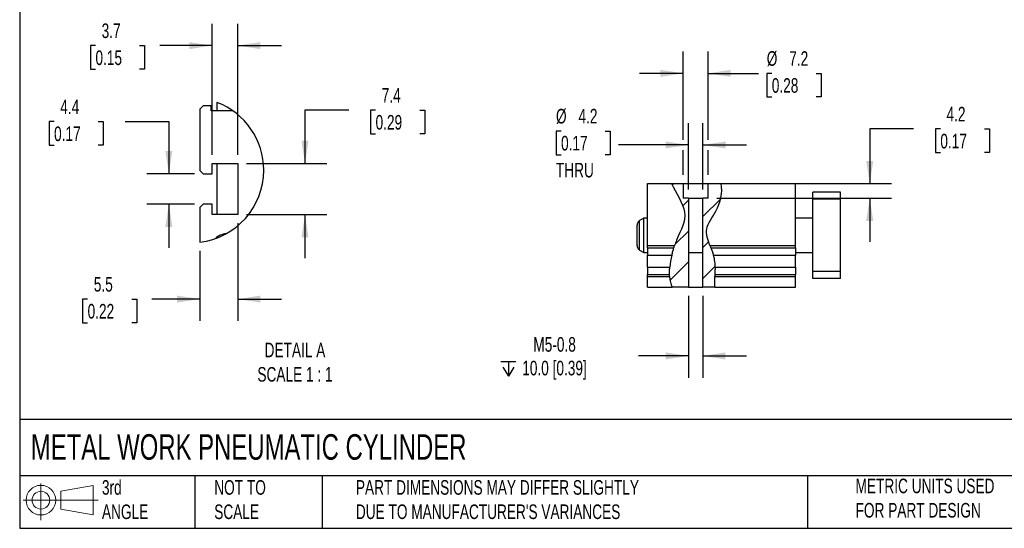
# Model space of a CAD drawing. Header units: millimetres. Extents: x 13 to 546, y 13 to 419.
# Tile 1 of 4: x 13 to 298, y 13 to 160. Entities that reach past the tile are written whole.
import ezdxf

# ---------------------------------------------------------------- set-up
doc = ezdxf.new("R2010")
doc.units = ezdxf.units.MM
doc.header["$LTSCALE"] = 2
doc.linetypes.add('SLD-Solid', pattern=[0])
doc.layers.add('DIMENSIONS', color=140, linetype='SLD-Solid', lineweight=25)
doc.layers.add('TEXT', color=140, linetype='SLD-Solid', lineweight=25)
doc.layers.add('HATCH', color=6, linetype='SLD-Solid')
doc.layers.add('SLD-DEFPOINTS', color=7, linetype='Continuous')
doc.styles.add('SLDTEXTSTYLE0', font='TXT', dxfattribs={"width": 0.7})
doc.dimstyles.new('SLDDIMSTYLE0', dxfattribs={"dimtxt": 4.316016, "dimasz": 6.604, "dimexe": 0, "dimexo": 0.0625, "dimgap": 1.079004, "dimtad": 0, "dimtih": 1, "dimtoh": 1, "dimrnd": 1e-09, "dimzin": 12, "dimdsep": 46, "dimtxsty": 'SLDTEXTSTYLE0', "dimsah": 1, "dimcen": 0.09, "dimadec": 0, "dimazin": 3, "dimtfac": 1, "dimtmove": 0, "dimatfit": 0, "dimfxl": 0, "dimfrac": 2, "dimtolj": 1, "dimtzin": 12, "dimarcsym": 0})
doc.dimstyles.new('SLDDIMSTYLE6', dxfattribs={"dimtxt": 4.316016, "dimasz": 6.604, "dimexe": 0, "dimexo": 0.0625, "dimgap": 1.079004, "dimtad": 0, "dimtih": 1, "dimtoh": 1, "dimlfac": 0.5, "dimrnd": 1e-09, "dimzin": 12, "dimdsep": 46, "dimtxsty": 'SLDTEXTSTYLE0', "dimsah": 1, "dimcen": 0.09, "dimadec": 0, "dimazin": 3, "dimtfac": 1, "dimtmove": 0, "dimatfit": 0, "dimfxl": 0, "dimfrac": 2, "dimtolj": 1, "dimtzin": 12, "dimarcsym": 0})

# ---------------------------------------------------------------- blocks, each defined once
blk = doc.blocks.new('Block11')
at = {"color": 7, "linetype": 'SLD-Solid', "lineweight": 18}
for p, q in [((5.18, 10.62), (5.18, 0)), ((10.96, 8.33), (20.35, 10.06)), ((20.35, 10.06), (20.35, 1.46)), ((0, 5.76), (21.75, 5.76)), ((10.96, 3.19), (10.96, 8.33)), ((10.96, 3.19), (20.35, 1.46))]:
    blk.add_line(p, q, dxfattribs=at)
for radius in [4.3, 2.57]:
    blk.add_circle((5.18, 5.76), radius, dxfattribs=at)
blk = doc.blocks.new('Block12')
at = {"layer": 'SLD-DEFPOINTS'}
blk.add_blockref('Block11', (0, 0), dxfattribs=at)
blk = doc.blocks.new('_D_28')
at = {"layer": 'DIMENSIONS'}
for p, q in [((205.2, 125.47), (205.2, 151.07)), ((212.4, 125.47), (212.4, 151.07)), ((205.2, 144.72), (192.5, 144.72)), ((212.4, 144.72), (227.04, 144.72)), ((230.9, 144.72), (229.45, 144.72)), ((229.45, 144.72), (229.45, 137.86)), ((243.73, 144.72), (245.18, 144.72)), ((245.18, 144.72), (245.18, 137.86)), ((229.45, 137.86), (230.9, 137.86)), ((245.18, 137.86), (243.73, 137.86)), ((205.2, 115.26), (205.2, 122.42)), ((212.4, 115.26), (212.4, 122.42))]:
    blk.add_line(p, q, dxfattribs=at)
for points in [[(205.2, 144.72), (198.59, 145.74), (198.59, 143.7)], [(212.4, 144.72), (219, 143.7), (219, 145.74)]]:
    blk.add_solid(points, dxfattribs=at)
at = {"layer": 'DIMENSIONS', "char_height": 4.233, "attachment_point": 1, "style": 'SLDTEXTSTYLE0'}
for s, insert in [('%%c', (229.44, 151.14)), ('7.2', (235.96, 151.14)), ('0.28', (230.9, 143.32))]:
    blk.add_mtext(s, dxfattribs=dict(at, insert=insert))
blk = doc.blocks.new('_D_29')
at = {"layer": 'DIMENSIONS'}
for p, q in [((206.7, 111.06), (206.7, 130.29)), ((210.9, 111.06), (210.9, 130.29)), ((169.76, 127.98), (168.31, 127.98)), ((168.31, 127.98), (168.31, 121.12)), ((182.58, 127.98), (184.03, 127.98)), ((184.03, 127.98), (184.03, 121.12)), ((206.7, 123.94), (186.45, 123.94)), ((210.9, 123.94), (223.6, 123.94)), ((168.31, 121.12), (169.76, 121.12)), ((184.03, 121.12), (182.58, 121.12))]:
    blk.add_line(p, q, dxfattribs=at)
for points in [[(206.7, 123.94), (200.09, 124.96), (200.09, 122.93)], [(210.9, 123.94), (217.5, 122.93), (217.5, 124.96)]]:
    blk.add_solid(points, dxfattribs=at)
at = {"layer": 'DIMENSIONS', "char_height": 4.233, "attachment_point": 1, "style": 'SLDTEXTSTYLE0'}
for s, insert in [('%%c', (168.29, 134.41)), ('4.2', (174.81, 134.41)), ('0.17', (169.76, 126.58)), ('THRU', (168.28, 118.75))]:
    blk.add_mtext(s, dxfattribs=dict(at, insert=insert))
blk = doc.blocks.new('SW_SYMBOL_HOLE_DEPTH')
at = {"layer": 'DIMENSIONS', "color": 0}
for p, q in [((0, 1750), (1600, 1750)), ((200, 1110), (800, 150)), ((800, 1750), (800, 150)), ((1400, 1110), (800, 150))]:
    blk.add_line(p, q, dxfattribs=at)
blk = doc.blocks.new('_D_30')
at = {"layer": 'DIMENSIONS'}
for p, q in [((206.73, 80.18), (206.73, 56.37)), ((210.86, 80.18), (210.86, 56.37)), ((206.73, 62.72), (192.23, 62.72)), ((210.86, 62.72), (223.56, 62.72))]:
    blk.add_line(p, q, dxfattribs=at)
for points in [[(206.73, 62.72), (200.13, 63.74), (200.13, 61.7)], [(210.86, 62.72), (217.47, 61.7), (217.47, 63.74)]]:
    blk.add_solid(points, dxfattribs=at)
at = {"layer": 'DIMENSIONS', "xscale": 0.002688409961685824, "yscale": 0.002688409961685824, "zscale": 0.002688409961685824}
blk.add_blockref('SW_SYMBOL_HOLE_DEPTH', (152.33, 56.43), dxfattribs=at)
at = {"layer": 'DIMENSIONS', "attachment_point": 1, "style": 'SLDTEXTSTYLE0'}
for s, insert, char_height in [('M5-0.8', (161.72, 68.18), 4.233), ('10.0 [0.39]', (158.5, 61.32), 4.2333)]:
    blk.add_mtext(s, dxfattribs=dict(at, insert=insert, char_height=char_height))
blk = doc.blocks.new('_D_31')
at = {"layer": 'DIMENSIONS'}
for p, q in [((272.02, 128.57), (259.32, 128.57)), ((259.32, 128.57), (259.32, 112.72)), ((279.8, 128.57), (278.35, 128.57)), ((278.35, 128.57), (278.35, 121.71)), ((292.62, 128.57), (294.07, 128.57)), ((294.07, 128.57), (294.07, 121.71)), ((278.35, 121.71), (279.8, 121.71)), ((294.07, 121.71), (292.62, 121.71)), ((218.75, 112.72), (265.67, 112.72)), ((214.94, 108.52), (265.67, 108.52)), ((259.32, 108.52), (259.32, 95.82))]:
    blk.add_line(p, q, dxfattribs=at)
for points in [[(259.32, 112.72), (260.34, 119.32), (258.3, 119.32)], [(259.32, 108.52), (258.3, 101.92), (260.34, 101.92)]]:
    blk.add_solid(points, dxfattribs=at)
at = {"layer": 'DIMENSIONS', "char_height": 4.233, "attachment_point": 1, "style": 'SLDTEXTSTYLE0'}
for s, insert in [('4.2', (281.59, 135)), ('0.17', (279.8, 127.17))]:
    blk.add_mtext(s, dxfattribs=dict(at, insert=insert))
blk = doc.blocks.new('_D_32')
at = {"layer": 'DIMENSIONS'}
for p, q in [((108.17, 134.04), (95.47, 134.04)), ((95.47, 134.04), (95.47, 118.57)), ((115.95, 134.04), (114.5, 134.04)), ((114.5, 134.04), (114.5, 127.18)), ((128.77, 134.04), (130.22, 134.04)), ((130.22, 134.04), (130.22, 127.18)), ((114.5, 127.18), (115.95, 127.18)), ((130.22, 127.18), (128.77, 127.18)), ((78.48, 118.57), (101.82, 118.57)), ((78.48, 103.77), (101.82, 103.77)), ((95.47, 103.77), (95.47, 91.07))]:
    blk.add_line(p, q, dxfattribs=at)
for points in [[(95.47, 118.57), (96.48, 125.18), (94.45, 125.18)], [(95.47, 103.77), (94.45, 97.17), (96.48, 97.17)]]:
    blk.add_solid(points, dxfattribs=at)
at = {"layer": 'DIMENSIONS', "char_height": 4.233, "attachment_point": 1, "style": 'SLDTEXTSTYLE0'}
for s, insert in [('7.4', (117.74, 140.46)), ('0.29', (115.95, 132.63))]:
    blk.add_mtext(s, dxfattribs=dict(at, insert=insert))
blk = doc.blocks.new('_D_33')
at = {"layer": 'DIMENSIONS'}
for p, q in [((68.54, 121.11), (68.54, 159.12)), ((75.94, 121.11), (75.94, 159.12)), ((34.68, 152.77), (33.23, 152.77)), ((33.23, 152.77), (33.23, 145.91)), ((47.5, 152.77), (48.95, 152.77)), ((48.95, 152.77), (48.95, 145.91)), ((68.54, 152.77), (53.35, 152.77)), ((75.94, 152.77), (88.64, 152.77)), ((33.23, 145.91), (34.68, 145.91)), ((48.95, 145.91), (47.5, 145.91))]:
    blk.add_line(p, q, dxfattribs=at)
for points in [[(68.54, 152.77), (61.94, 153.78), (61.94, 151.75)], [(75.94, 152.77), (82.54, 151.75), (82.54, 153.78)]]:
    blk.add_solid(points, dxfattribs=at)
at = {"layer": 'DIMENSIONS', "char_height": 4.233, "attachment_point": 1, "style": 'SLDTEXTSTYLE0'}
for s, insert in [('3.7', (36.47, 159.19)), ('0.15', (34.68, 151.36))]:
    blk.add_mtext(s, dxfattribs=dict(at, insert=insert))
blk = doc.blocks.new('_D_34')
at = {"layer": 'DIMENSIONS'}
for p, q in [((22.67, 130.7), (21.22, 130.7)), ((21.22, 130.7), (21.22, 123.84)), ((35.5, 130.7), (36.95, 130.7)), ((36.95, 130.7), (36.95, 123.84)), ((43.28, 130.7), (55.98, 130.7)), ((55.98, 130.7), (55.98, 115.57)), ((21.22, 123.84), (22.67, 123.84)), ((36.95, 123.84), (35.5, 123.84)), ((63.4, 115.57), (49.63, 115.57)), ((63.4, 106.77), (49.63, 106.77)), ((55.98, 106.77), (55.98, 94.07))]:
    blk.add_line(p, q, dxfattribs=at)
for points in [[(55.98, 115.57), (56.99, 122.18), (54.96, 122.18)], [(55.98, 106.77), (54.96, 100.17), (56.99, 100.17)]]:
    blk.add_solid(points, dxfattribs=at)
at = {"layer": 'DIMENSIONS', "char_height": 4.233, "attachment_point": 1, "style": 'SLDTEXTSTYLE0'}
for s, insert in [('4.4', (24.47, 137.12)), ('0.17', (22.67, 129.3))]:
    blk.add_mtext(s, dxfattribs=dict(at, insert=insert))
blk = doc.blocks.new('_D_35')
at = {"layer": 'DIMENSIONS'}
for p, q in [((75.94, 101.23), (75.94, 72.86)), ((64.94, 93.19), (64.94, 72.86)), ((32.4, 79.21), (30.96, 79.21)), ((30.96, 79.21), (30.96, 72.35)), ((45.23, 79.21), (46.68, 79.21)), ((46.68, 79.21), (46.68, 72.35)), ((64.94, 79.21), (51.08, 79.21)), ((75.94, 79.21), (88.64, 79.21)), ((30.96, 72.35), (32.4, 72.35)), ((46.68, 72.35), (45.23, 72.35))]:
    blk.add_line(p, q, dxfattribs=at)
for points in [[(64.94, 79.21), (58.34, 80.23), (58.34, 78.2)], [(75.94, 79.21), (82.54, 78.2), (82.54, 80.23)]]:
    blk.add_solid(points, dxfattribs=at)
at = {"layer": 'DIMENSIONS', "char_height": 4.233, "attachment_point": 1, "style": 'SLDTEXTSTYLE0'}
for s, insert in [('5.5', (34.2, 85.63)), ('0.22', (32.4, 77.81))]:
    blk.add_mtext(s, dxfattribs=dict(at, insert=insert))

msp = doc.modelspace()

# ---------------------------------------------------------------- hatches: boundary and pattern name
at = {"layer": 'HATCH'}
h = msp.add_hatch(dxfattribs=at)
h.set_pattern_fill('ANSI31', color=256, scale=2, style=0)
edge = h.paths.add_edge_path(flags=0)
edge.add_spline(control_points=[(201.812, 112.72), (202.97, 110.167), (207.51, 103.883), (202.382, 96.224), (200.367, 85.919), (201.952, 82.72)], knot_values=[0.0466269, 0.0466269, 0.0466269, 0.0466269, 0.131959, 0.2202621, 0.3454021, 0.3454021, 0.3454021, 0.3454021], weights=[1, 1, 1, 1, 1, 1], degree=3, periodic=0)
edge.add_line((201.952, 82.72), (206.729, 82.72))
edge.add_line((206.729, 82.72), (206.729, 92.72))
edge.add_line((206.729, 92.72), (206.696, 92.72))
edge.add_line((206.696, 92.72), (206.696, 108.52))
edge.add_line((206.696, 108.52), (205.196, 108.52))
edge.add_line((205.196, 108.52), (205.196, 112.72))
edge.add_line((205.196, 112.72), (201.812, 112.72))
h = msp.add_hatch(dxfattribs=at)
h.set_pattern_fill('ANSI31', color=256, scale=2, style=0)
edge = h.paths.add_edge_path(flags=0)
edge.add_line((212.396, 112.72), (212.396, 108.52))
edge.add_line((212.396, 108.52), (210.896, 108.52))
edge.add_line((210.896, 108.52), (210.896, 92.72))
edge.add_line((210.896, 92.72), (210.863, 92.72))
edge.add_line((210.863, 92.72), (210.863, 82.72))
edge.add_line((210.863, 82.72), (214.371, 82.72))
edge.add_spline(control_points=[(214.371, 82.72), (214.41, 83.495), (214.219, 86.626), (215.102, 91.65), (210.163, 98.871), (215.45, 104.864), (216.775, 110.216), (216.206, 112.72)], knot_values=[0.5091491, 0.5091491, 0.5091491, 0.5091491, 0.5309637, 0.588582, 0.6852652, 0.746441, 0.8255257, 0.8255257, 0.8255257, 0.8255257], weights=[1, 1, 1, 1, 1, 1, 1, 1], degree=3, periodic=0)
edge.add_line((216.206, 112.72), (212.396, 112.72))

# ---------------------------------------------------------------- linework, layer by layer
for p, q in [((65.941, 135.312), (64.941, 134.312)), ((64.941, 134.312), (64.941, 116.572)), ((68.241, 135.312), (65.941, 135.312)), ((68.241, 133.872), (68.241, 135.312)), ((69.941, 136.267), (69.941, 133.872)), ((74.483, 133.872), (68.241, 133.872)), ((68.541, 118.572), (75.941, 118.572)), ((68.541, 115.572), (68.541, 118.572)), ((69.941, 118.572), (69.941, 103.772)), ((75.941, 118.572), (75.941, 103.772)), ((64.941, 116.572), (65.941, 115.572)), ((65.941, 115.572), (68.541, 115.572)), ((194.796, 94.72), (194.796, 112.72)), ((194.796, 112.72), (201.812, 112.72)), ((201.812, 112.72), (205.196, 112.72)), ((205.196, 112.72), (205.196, 108.52)), ((205.196, 112.72), (212.396, 112.72)), ((212.396, 108.52), (212.396, 112.72)), ((212.396, 112.72), (216.206, 112.72)), ((216.206, 112.72), (237.796, 112.72)), ((237.796, 94.72), (237.796, 112.72)), ((250.796, 110.22), (242.796, 110.22)), ((242.796, 108.22), (242.796, 110.22)), ((250.796, 108.22), (250.796, 110.22)), ((65.941, 106.772), (64.941, 105.772)), ((64.941, 105.772), (64.941, 95.73)), ((68.541, 106.772), (65.941, 106.772)), ((68.541, 103.772), (68.541, 106.772)), ((206.696, 108.52), (205.196, 108.52)), ((206.696, 108.52), (206.696, 92.72)), ((206.696, 108.52), (210.896, 108.52)), ((210.896, 92.72), (210.896, 108.52)), ((212.396, 108.52), (210.896, 108.52)), ((250.796, 108.22), (242.796, 108.22)), ((242.796, 87.22), (242.796, 108.22)), ((250.796, 87.22), (250.796, 108.22)), ((75.941, 103.772), (68.541, 103.772)), ((191.796, 94.741), (191.796, 100.7)), ((193.796, 102.72), (192.546, 101.999)), ((192.546, 93.442), (192.546, 101.999)), ((194.796, 102.72), (193.796, 102.72)), ((193.796, 92.72), (193.796, 102.72)), ((242.796, 102.72), (237.796, 102.72)), ((194.796, 94.72), (202.702, 94.72)), ((194.796, 94.099), (194.796, 94.72)), ((212.968, 94.72), (237.796, 94.72)), ((237.796, 94.099), (237.796, 94.72)), ((192.546, 93.442), (193.796, 92.72)), ((193.796, 92.72), (194.796, 92.72)), ((194.796, 94.099), (202.5, 94.099)), ((194.796, 94.099), (194.796, 91.978)), ((194.796, 91.978), (201.913, 91.978)), ((194.796, 88.463), (194.796, 91.978)), ((206.729, 92.72), (206.696, 92.72)), ((206.729, 92.72), (206.729, 82.72)), ((206.729, 92.72), (210.863, 92.72)), ((210.863, 82.72), (210.863, 92.72)), ((210.896, 92.72), (210.863, 92.72)), ((213.207, 94.099), (237.796, 94.099)), ((213.971, 91.978), (237.796, 91.978)), ((237.796, 94.099), (237.796, 91.978)), ((237.796, 92.72), (242.796, 92.72)), ((237.796, 88.463), (237.796, 91.978)), ((194.796, 88.463), (201.303, 88.463)), ((194.796, 88.463), (194.796, 86.342)), ((194.796, 86.342), (201.211, 86.342)), ((194.796, 85.72), (194.796, 86.342)), ((194.796, 82.72), (194.796, 85.72)), ((194.796, 85.72), (201.238, 85.72)), ((214.351, 85.72), (237.796, 85.72)), ((214.367, 86.342), (237.796, 86.342)), ((214.448, 88.463), (237.796, 88.463)), ((237.796, 88.463), (237.796, 86.342)), ((237.796, 85.72), (237.796, 86.342)), ((237.796, 82.72), (237.796, 85.72)), ((250.796, 87.22), (242.796, 87.22)), ((242.796, 85.22), (242.796, 87.22)), ((250.796, 85.22), (250.796, 87.22)), ((250.796, 85.22), (242.796, 85.22)), ((194.796, 82.72), (201.952, 82.72)), ((206.729, 82.72), (201.952, 82.72)), ((206.729, 82.72), (210.863, 82.72)), ((214.371, 82.72), (210.863, 82.72)), ((214.371, 82.72), (237.796, 82.72))]:
    msp.add_line(p, q)
for centre, radius, start, end in [((193.296, 100.7), 1.5, 120, 180), ((72.918, 93.237), 4.932, 94.25031, 133.88356), ((193.296, 94.741), 1.5, 180, 240)]:
    msp.add_arc(centre, radius, start, end)
for points, knots in [([(201.812, 112.72), (202.97, 110.167), (207.51, 103.883), (204.275, 99.052), (202.89, 95.279), (202.702, 94.72)], [0.04662694, 0.04662694, 0.04662694, 0.04662694, 0.13195902, 0.22026213, 0.23509852, 0.23509852, 0.23509852, 0.23509852]), ([(212.968, 94.72), (212.329, 96.398), (211.134, 99.971), (215.45, 104.864), (216.775, 110.216), (216.206, 112.72)], [0.63208866, 0.63208866, 0.63208866, 0.63208866, 0.68526523, 0.74644104, 0.82552571, 0.82552571, 0.82552571, 0.82552571]), ([(201.913, 91.978), (201.96, 92.176), (202.009, 92.371), (202.109, 92.754), (202.16, 92.943), (202.262, 93.306), (202.312, 93.478), (202.409, 93.804), (202.456, 93.958), (202.5, 94.099)], [0, 0, 0, 0, 0.25, 0.25, 0.5, 0.5, 0.75, 0.75, 1, 1, 1, 1]), ([(213.207, 94.099), (213.262, 93.957), (213.321, 93.804), (213.445, 93.479), (213.511, 93.304), (213.645, 92.942), (213.712, 92.756), (213.844, 92.374), (213.91, 92.177), (213.971, 91.978)], [0, 0, 0, 0, 0.25, 0.25, 0.5, 0.5, 0.75, 0.75, 1, 1, 1, 1]), ([(214.448, 88.463), (214.461, 89.198), (214.42, 90.339), (214.111, 91.528), (213.971, 91.978)], [0.564507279, 0.564507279, 0.564507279, 0.564507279, 0.588582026, 0.603035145, 0.603035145, 0.603035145, 0.603035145]), ([(201.211, 86.342), (201.208, 86.482), (201.207, 86.633), (201.21, 86.959), (201.214, 87.134), (201.229, 87.497), (201.239, 87.684), (201.266, 88.068), (201.283, 88.266), (201.303, 88.463)], [0, 0, 0, 0, 0.25, 0.25, 0.5, 0.5, 0.75, 0.75, 1, 1, 1, 1]), ([(214.371, 82.72), (214.41, 83.495), (214.345, 84.565), (214.349, 85.534), (214.351, 85.72)], [0.50914914, 0.50914914, 0.50914914, 0.50914914, 0.530963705, 0.536290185, 0.536290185, 0.536290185, 0.536290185]), ([(214.448, 88.463), (214.445, 88.265), (214.439, 88.07), (214.424, 87.687), (214.416, 87.497), (214.399, 87.134), (214.391, 86.962), (214.377, 86.636), (214.371, 86.482), (214.367, 86.342)], [0, 0, 0, 0, 0.25, 0.25, 0.5, 0.5, 0.75, 0.75, 1, 1, 1, 1])]:
    msp.add_open_spline(points, degree=3, knots=knots)
for points in [[(202.5, 94.099), (202.565, 94.307), (202.633, 94.514), (202.702, 94.72)], [(212.968, 94.72), (213.047, 94.513), (213.127, 94.306), (213.207, 94.099)], [(201.913, 91.978), (201.63, 90.802), (201.417, 89.611), (201.303, 88.463)], [(201.238, 85.72), (201.224, 85.927), (201.215, 86.135), (201.211, 86.342)], [(201.238, 85.72), (201.314, 84.58), (201.539, 83.554), (201.952, 82.72)], [(214.367, 86.342), (214.36, 86.135), (214.354, 85.928), (214.351, 85.72)]]:
    msp.add_open_spline(points, degree=3)
at = {"layer": 'SLD-DEFPOINTS'}
for start, end in [(0, 69.21383), (276.72325, 0.00001)]:
    msp.add_arc((62.479, 116.61), 21.025, start, end, dxfattribs=at)
at = {"layer": 'TEXT'}
for p, q in [((12.7, 419.1), (12.7, 12.7)), ((546.1, 44.252), (12.7, 44.252)), ((546.1, 27.94), (12.7, 27.94)), ((63.5, 27.94), (63.5, 12.7)), ((100.423, 27.94), (100.423, 12.7)), ((241.293, 27.94), (241.293, 12.7)), ((12.7, 12.7), (546.1, 12.7))]:
    msp.add_line(p, q, dxfattribs=at)

# ---------------------------------------------------------------- block references
at = {"layer": 'SLD-DEFPOINTS'}
msp.add_blockref('Block12', (13.676, 15.108), dxfattribs=at)

# ---------------------------------------------------------------- texts
at = {"layer": 'TEXT', "style": 'SLDTEXTSTYLE0'}
for s, insert, char_height, attachment_point in [('DETAIL A^JSCALE 1 : 1', (92.566, 66.55), 4.23333, 2), ('METAL WORK PNEUMATIC CYLINDER', (15.931, 40.013), 7.40833, 1), ('3rd^JANGLE', (36.564, 26.675), 4.2333, 1), ('NOT TO^JSCALE', (69.15, 26.675), 4.23333, 1), ("PART DIMENSIONS MAY DIFFER SLIGHTLY ^JDUE TO MANUFACTURER'S VARIANCES", (110.239, 26.682), 4.23333, 1), ('METRIC UNITS USED ^JFOR PART DESIGN', (255.209, 27.112), 4.23333, 1)]:
    msp.add_mtext(s, dxfattribs=dict(at, insert=insert, char_height=char_height, attachment_point=attachment_point))

# ---------------------------------------------------------------- dimensions: what is measured, and where the dimension line sits
at = {"layer": 'DIMENSIONS'}
for base, p1, p2, picture, middle in [((68.541, 152.765), (75.941, 118.572), (68.541, 118.572), '_D_33', (41.09, 152.765)), ((75.941, 79.211), (64.941, 95.73), (75.941, 103.772), '_D_35', (38.817, 79.211))]:
    dim = msp.add_linear_dim(base=base, p1=p1, p2=p2, dimstyle='SLDDIMSTYLE6', dxfattribs=at)
    dim.commit()
    dim.dimension.update_dxf_attribs({"geometry": picture, "text_midpoint": middle, "dimtype": 160})
for base, p1, p2, text, picture, middle in [((212.396, 144.72), (205.196, 112.72), (212.396, 112.72), '%%c<>', '_D_28', (237.316, 144.72)), ((210.896, 123.944), (206.696, 108.52), (210.896, 108.52), '%%c<>\\PTHRU', '_D_29', (176.17, 123.944)), ((210.863, 62.72), (206.729, 82.72), (210.863, 82.72), 'M5-0.8\\P{\\fGDT;x}10.0 [0.39]', '_D_30', (171.796, 62.72))]:
    dim = msp.add_linear_dim(base=base, p1=p1, p2=p2, text=text, dimstyle='SLDDIMSTYLE0', dxfattribs=at)
    dim.commit()
    dim.dimension.update_dxf_attribs({"geometry": picture, "text_midpoint": middle, "dimtype": 160})
for base, p1, p2, dimstyle, picture, middle in [((95.467, 118.572), (75.941, 103.772), (75.941, 118.572), 'SLDDIMSTYLE6', '_D_32', (95.467, 134.036)), ((55.977, 106.772), (65.941, 115.572), (65.941, 106.772), 'SLDDIMSTYLE6', '_D_34', (55.977, 130.698)), ((259.319, 112.72), (212.396, 108.52), (216.206, 112.72), 'SLDDIMSTYLE0', '_D_31', (259.319, 128.574))]:
    dim = msp.add_linear_dim(base=base, p1=p1, p2=p2, angle=90, dimstyle=dimstyle, dxfattribs=at)
    dim.commit()
    dim.dimension.update_dxf_attribs({"geometry": picture, "text_midpoint": middle, "dimtype": 160})

doc.saveas('drawing.dxf')
